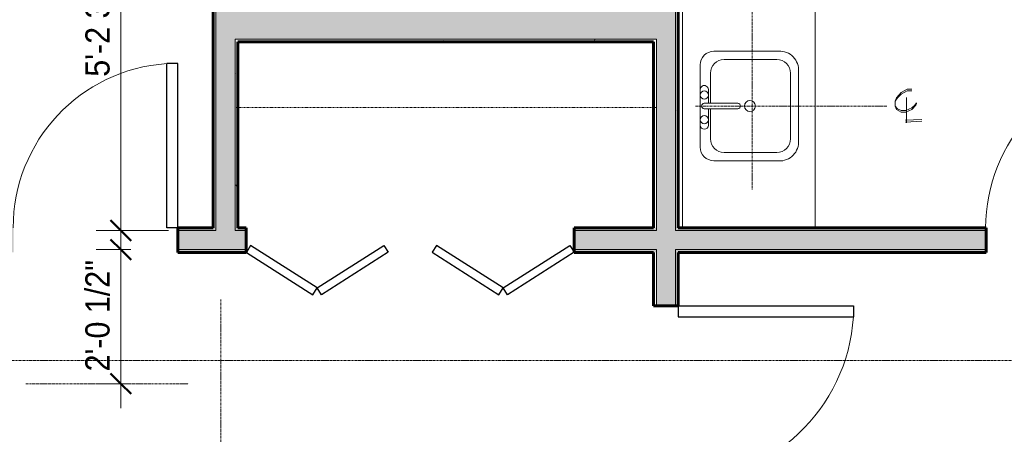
# Model space of a CAD drawing. Header units: inches. Extents: x -625 to 48, y -220 to 256.
# Tile 4 of 9: x -328 to -148, y -40 to 36. Entities that reach past the tile are written whole.
import ezdxf

# ---------------------------------------------------------------- set-up
doc = ezdxf.new("R2010")
doc.units = ezdxf.units.IN
doc.header["$MEASUREMENT"] = 0
for name, pattern in [('3B Center Short', [0.59375, 0.375, -0.0625, 0.09375, -0.0625]), ('Dash dot dot', [0.8125, 0.25, -0.1875, 0, -0.1875, 0, -0.1875]), ('Overhead', [0.15625, 0.09375, -0.0625])]:
    doc.linetypes.add(name, pattern=pattern)
for name, color, linetype, lineweight in [('A-ANNO-DIMS', 1, 'Continuous', 9), ('A-ANNO-DIMS-48', 1, 'Continuous', 9), ('A-DETL', 5, 'Continuous', 9), ('A-DOOR', 1, 'Continuous', 18), ('A-FLOR-CASE', 3, 'Continuous', 9), ('A-GENM', 6, 'Continuous', 9), ('A-WALL-PATT', 2, 'Continuous', 60), ('I-WALL', 2, 'Continuous', 18), ('P-SANR-FIXT', 6, 'Continuous', 9)]:
    doc.layers.add(name, color=color, linetype=linetype, lineweight=lineweight)
doc.styles.add('Arial_1', font='arial.ttf', dxfattribs={"width": 0.9, "height": 4.425898})
doc.dimstyles.new('Linear_-_3_32__Arial_Utility_Plans', dxfattribs={"dimscale": 12, "dimtxt": 4.5, "dimasz": 0.3125, "dimexe": 0.375, "dimexo": 0.375, "dimgap": 0.0625, "dimtad": 1, "dimrnd": 0.25, "dimzin": 3, "dimdsep": 46, "dimlunit": 4, "dimtxsty": 'Arial_1', "dimblk1": 'OBLIQUE', "dimblk2": 'OBLIQUE', "dimsah": 1, "dimcen": 0.09, "dimdle": 0.375, "dimazin": 0, "dimtfac": 1, "dimtix": 1, "dimtmove": 0, "dimatfit": 3, "dimfxl": 1, "dimtvp": 1, "dimfrac": 2, "dimtolj": 1, "dimtzin": 0, "dimarcsym": 2})
doc.dimstyles.new('Linear_-_3_32__Arial_Utility_Plans_2', dxfattribs={"dimscale": 12, "dimtxt": 4.5, "dimasz": 0.3125, "dimexe": 0.375, "dimexo": 0.375, "dimgap": 0.0625, "dimtad": 1, "dimrnd": 0.25, "dimzin": 3, "dimdsep": 46, "dimlunit": 4, "dimtxsty": 'Arial_1', "dimblk1": 'OBLIQUE', "dimblk2": 'OBLIQUE', "dimsah": 1, "dimcen": 0.09, "dimdle": 0.375, "dimazin": 0, "dimtfac": 1, "dimtix": 1, "dimtmove": 2, "dimatfit": 3, "dimfxl": 1, "dimtvp": 1, "dimfrac": 2, "dimtolj": 1, "dimtzin": 0, "dimarcsym": 2})
pattern_1 = [(0, (0, 0), (15.36, 3.84), [0.634, -10.886, 0.634, -10.886, -61.44]), (0, (0, 0), (15.36, 3.84), [-23.04, 0.634, -22.406, 0.634, -10.886, -26.88]), (0, (0, 0), (15.36, 3.84), [-57.6, 0.634, -7.046, 0.634, -18.566]), (120, (5.76, 1.92), (-11.005538, 11.38215), [0.634, -10.886, 0.634, -10.886, -61.44]), (120, (5.76, 1.92), (-11.005538, 11.38215), [-23.04, 0.634, -22.406, 0.634, -10.886, -26.88]), (120, (5.76, 1.92), (-11.005538, 11.38215), [-57.6, 0.634, -7.046, 0.634, -18.566]), (240, (7.68, 9.6), (-4.354462, -15.22215), [0.634, -10.886, 0.634, -10.886, -61.44]), (240, (7.68, 9.6), (-4.354462, -15.22215), [-23.04, 0.634, -22.406, 0.634, -10.886, -26.88]), (240, (7.68, 9.6), (-4.354462, -15.22215), [-57.6, 0.634, -7.046, 0.634, -18.566])]

# ---------------------------------------------------------------- blocks, each defined once
blk = doc.blocks.new('Single Panel Flush Wood - 2680HC-1003791-Second Floor Utility Plan')
at = {"layer": 'A-DOOR', "lineweight": 30}
for p, q in [((13, 2.25), (13, 32.25)), ((15, 32.25), (13, 32.25)), ((15, 2.25), (15, 32.25)), ((15, 2.25), (13, 2.25))]:
    blk.add_line(p, q, dxfattribs=at)
at = {"layer": 'A-DOOR', "lineweight": 9}
blk.add_arc((15, 2.25), 30.07, 93.8141, 180, dxfattribs=at)
blk = doc.blocks.new('Single Panel Flush Wood - 2880HC-1002420-Second Floor Utility Plan')
at = {"layer": 'A-DOOR', "lineweight": 30}
for p, q in [((14, -2.25), (14, -34.25)), ((16, -2.25), (14, -2.25)), ((16, -2.25), (16, -34.25)), ((16, -34.25), (14, -34.25))]:
    blk.add_line(p, q, dxfattribs=at)
at = {"layer": 'A-DOOR', "lineweight": 9}
blk.add_arc((16, -2.25), 32.07, 180, 266.4241, dxfattribs=at)
blk = doc.blocks.new('Double Bifold _four panel_ w_ Louvers - 5080BF-1003664-Second Floor Utility Plan')
at = {"layer": 'A-DOOR', "lineweight": 30}
for p, q in [((-30, 2.24), (-17.8, 9.99)), ((-17.8, 9.99), (-17, 8.72)), ((-16.2, 9.99), (-17, 8.72)), ((-4, 2.24), (-16.2, 9.99)), ((4, 2.24), (16.19, 9.99)), ((16.19, 9.99), (17, 8.72)), ((17.81, 9.99), (17, 8.72)), ((29.91, 2.3), (17.81, 9.99)), ((-17, 8.72), (-29.19, 0.98)), ((-17, 8.72), (-4.81, 0.98)), ((17, 8.72), (4.8, 0.98)), ((17, 8.72), (29.2, 0.98)), ((-29.19, 0.98), (-30, 2.24)), ((-4.81, 0.98), (-4, 2.24)), ((4.8, 0.98), (4, 2.24)), ((29.2, 0.98), (29.91, 2.3))]:
    blk.add_line(p, q, dxfattribs=at)
blk = doc.blocks.new('Sink Vanity-Square - 20_ x 18_-2045207-Second Floor Utility Plan')
at = {"layer": 'P-SANR-FIXT'}
for p, q in [((8.12, 7.09), (-6.88, 7.09)), ((3.62, 7.09), (-2.88, 7.09)), ((-2.88, 5.59), (0.12, 5.59)), ((0.12, 6.33), (0.12, 0.22)), ((1.12, 6.33), (1.12, 0.22)), ((1.12, 5.59), (3.62, 5.59)), ((-9.38, 4.59), (-9.38, -6.91)), ((0.12, 5.22), (-5.38, 5.22)), ((6.62, 5.22), (1.12, 5.22)), ((10.62, -6.91), (10.62, 4.59)), ((-7.88, 2.72), (-7.88, -6.91)), ((9.12, -6.91), (9.12, 2.72)), ((-5.38, -9.41), (6.62, -9.41)), ((-6.06, -10.91), (7.3, -10.91))]:
    blk.add_line(p, q, dxfattribs=at)
for centre, radius, start, end in [((-6.88, 4.59), 2.5, 90, 180), ((-2.88, 6.34), 0.75, 90, 270), ((-1.88, 6.34), 0.75, 360, 180), ((-1.88, 6.34), 0.75, 180, 0), ((0.62, 6.33), 0.5, 360, 180), ((2.62, 6.34), 0.75, 360, 180), ((2.62, 6.34), 0.75, 180, 360), ((3.62, 6.34), 0.75, 270, 90), ((8.12, 4.59), 2.5, 0, 90), ((-5.38, 2.72), 2.5, 90, 180), ((6.62, 2.72), 2.5, 0, 90), ((0.62, 0.22), 0.5, 180, 0), ((0.62, -2), 1, 360, 180), ((0.62, -2), 1, 180, 0), ((-5.91, -7.4), 3.51, 171.8503, 267.5498), ((-5.38, -6.91), 2.5, 180, 270), ((6.62, -6.91), 2.5, 270, 0), ((7.15, -7.4), 3.51, 272.4502, 8.1497)]:
    blk.add_arc(centre, radius, start, end, dxfattribs=at)
blk = doc.blocks.new('Vanity Counter Top w 2 Square Sink Hole - 24_ Depth-2061257-Second Floor Utility Plan')
at = {"layer": 'A-FLOR-CASE'}
for p, q in [((-49.95, -0.75), (38.55, -0.75)), ((-49.95, -25), (38.55, -25))]:
    blk.add_line(p, q, dxfattribs=at)
at = {"layer": 'A-FLOR-CASE', "linetype": 'Dash dot dot'}
for p, q in [((9.8, -5.92), (22.8, -5.92)), ((7.8, -18.65), (7.8, -7.92)), ((24.8, -7.92), (24.8, -18.65)), ((22.8, -20.65), (9.8, -20.65))]:
    blk.add_line(p, q, dxfattribs=at)
for centre, start, end in [((9.8, -7.92), 90, 180), ((22.8, -7.92), 360, 90), ((9.8, -18.65), 180, 270), ((22.8, -18.65), 270, 0)]:
    blk.add_arc(centre, 2, start, end, dxfattribs=at)
blk = doc.blocks.new('Closet Shelf and Pole - 15_ Deep-2865179-Second Floor Utility Plan')
at = {"layer": 'A-GENM', "linetype": 'Overhead'}
blk.add_line((0, -12), (77, -12), dxfattribs=at)
blk = doc.blocks.new('DIMBLOCK13-Second Floor Utility Plan')
at = {"layer": 'A-ANNO-DIMS-48', "lineweight": 50, "transparency": 16777216}
for p, q in [((-309.92, 59.83), (-311.79, 61.71)), ((-309.92, 59.83), (-308.04, 57.96)), ((-309.92, -2.92), (-311.79, -1.04)), ((-309.92, -2.92), (-308.04, -4.79))]:
    blk.add_line(p, q, dxfattribs=at)
at = {"layer": 'A-ANNO-DIMS-48', "transparency": 16777216}
for p, q in [((-308.07, 59.83), (-314.42, 59.83)), ((-309.92, -7.42), (-309.92, 59.83)), ((-309.92, 59.83), (-308.07, 59.83)), ((-301.24, -2.92), (-314.42, -2.92)), ((-309.92, -2.92), (-301.24, -2.92))]:
    blk.add_line(p, q, dxfattribs=at)
at = {"layer": 'A-ANNO-DIMS-48', "color": 0, "transparency": 16777216, "insert": (-316.41, 25.19), "char_height": 4.426, "width": 24.0092, "attachment_point": 1, "rotation": 90, "line_spacing_factor": 0.938532, "style": 'Arial_1'}
blk.add_mtext('5\'-2 3/4"', dxfattribs=at)
blk = doc.blocks.new('_Oblique')
at = {"color": 0, "linetype": 'ByBlock', "lineweight": -2}
blk.add_line((-0.5, -0.5), (0.5, 0.5), dxfattribs=at)
blk = doc.blocks.new('DIMBLOCK26-Second Floor Utility Plan')
at = {"layer": 'A-ANNO-DIMS-48', "transparency": 16777216}
for p, q in [((-309.92, -35.42), (-309.92, -1.92)), ((-308.07, -6.42), (-314.42, -6.42)), ((-309.92, -6.42), (-308.07, -6.42)), ((-308.07, -30.92), (-314.42, -30.92)), ((-309.92, -30.92), (-308.07, -30.92))]:
    blk.add_line(p, q, dxfattribs=at)
at = {"layer": 'A-ANNO-DIMS-48', "lineweight": 50, "transparency": 16777216}
for p, q in [((-309.92, -6.42), (-311.79, -4.54)), ((-309.92, -6.42), (-308.04, -8.29)), ((-309.92, -30.92), (-311.79, -29.04)), ((-309.92, -30.92), (-308.04, -32.79))]:
    blk.add_line(p, q, dxfattribs=at)
at = {"layer": 'A-ANNO-DIMS-48', "color": 0, "transparency": 16777216, "insert": (-316.41, -28.67), "char_height": 4.426, "width": 24.0092, "attachment_point": 1, "rotation": 90, "line_spacing_factor": 0.938532, "style": 'Arial_1'}
blk.add_mtext('2\'-0 1/2"', dxfattribs=at)

msp = doc.modelspace()

# ---------------------------------------------------------------- hatches: boundary and pattern name
at = {"layer": 'A-WALL-PATT', "lineweight": 9}
h = msp.add_hatch(dxfattribs=at)
h.set_pattern_fill('FP_2', color=256, style=0, pattern_type=2)
h.set_pattern_definition(pattern_1)
h.paths.add_polyline_path([(-293.036, -2.418), (-292.536, -2.418), (-292.536, 88.082), (-293.036, 88.082)], flags=0)
h.paths.add_polyline_path([(-292.536, 118.082), (-292.536, 122.082), (-293.036, 122.082), (-293.036, 118.082)], flags=0)
at = {"layer": 'A-WALL-PATT'}
h = msp.add_hatch(color=256, dxfattribs=at)
h.paths.add_polyline_path([(-292.536, -2.918), (-289.036, -2.918), (-289.036, 88.082), (-292.536, 88.082), (-292.536, -2.418)], flags=0)
h.paths.add_polyline_path([(-290.786, 118.082), (-289.036, 118.082), (-289.036, 122.082), (-292.536, 122.082), (-292.536, 118.082)], flags=0)
at = {"layer": 'A-WALL-PATT', "lineweight": 9}
h = msp.add_hatch(dxfattribs=at)
h.set_pattern_fill('FP_2', color=256, style=0, pattern_type=2)
h.set_pattern_definition(pattern_1)
h.paths.add_polyline_path([(-288.536, -2.418), (-288.536, 32.082), (-289.036, 32.082), (-289.036, -2.418)], flags=0)
h.paths.add_polyline_path([(-289.036, 37.582), (-288.536, 37.582), (-288.536, 88.082), (-289.036, 88.082)], flags=0)
h.paths.add_polyline_path([(-288.536, 118.082), (-288.536, 122.082), (-289.036, 122.082), (-289.036, 118.082)], flags=0)
h = msp.add_hatch(dxfattribs=at)
h.set_pattern_fill('FP_2', color=256, style=0, pattern_type=2)
h.set_pattern_definition(pattern_1)
h.paths.add_polyline_path([(-208.036, 31.582), (-208.036, 69.582), (-208.536, 69.582), (-208.536, 31.582)], flags=0)
at = {"layer": 'A-WALL-PATT', "lineweight": 18}
msp.add_hatch(color=256, dxfattribs=at).paths.add_polyline_path([(-212.036, 32.082), (-208.536, 32.082), (-208.536, 66.082), (-212.036, 66.082), (-212.036, 37.582)], flags=0)
at = {"layer": 'A-WALL-PATT'}
for points in [[(-232.794, 32.082), (-224.536, 32.082), (-224.536, 37.582), (-289.036, 37.582), (-289.036, 32.082), (-267.982, 32.082)], [(-224.536, 32.082), (-212.036, 32.082), (-212.036, 37.582), (-224.536, 37.582)], [(-212.036, -2.918), (-208.536, -2.918), (-208.536, 32.082), (-212.036, 32.082), (-212.036, -2.418)]]:
    msp.add_hatch(color=256, dxfattribs=at).paths.add_polyline_path(points, flags=0)
at = {"layer": 'A-WALL-PATT', "lineweight": 9}
h = msp.add_hatch(dxfattribs=at)
h.set_pattern_fill('FP_2', color=256, style=0, pattern_type=2)
h.set_pattern_definition(pattern_1)
h.paths.add_polyline_path([(-288.536, 31.582), (-224.536, 31.582), (-224.536, 32.082), (-288.536, 32.082)], flags=0)
h = msp.add_hatch(dxfattribs=at)
h.set_pattern_fill('FP_2', color=256, style=0, pattern_type=2)
h.set_pattern_definition(pattern_1)
h.paths.add_polyline_path([(-212.036, 31.582), (-212.036, 32.082), (-224.536, 32.082), (-224.536, 31.582), (-212.536, 31.582)], flags=0)
h = msp.add_hatch(dxfattribs=at)
h.set_pattern_fill('FP_2', color=256, style=0, pattern_type=2)
h.set_pattern_definition(pattern_1)
h.paths.add_polyline_path([(-208.536, -2.418), (-208.036, -2.418), (-208.036, 31.582), (-208.536, 31.582), (-208.536, 27.948)], flags=0)
h = msp.add_hatch(dxfattribs=at)
h.set_pattern_fill('FP_2', color=256, style=0, pattern_type=2)
h.set_pattern_definition(pattern_1)
h.paths.add_polyline_path([(-227.036, -2.918), (-212.036, -2.918), (-212.036, -2.418), (-227.036, -2.418)], flags=0)
h.paths.add_polyline_path([(-450.286, -2.918), (-450.286, -2.418), (-460.536, -2.418), (-460.536, -2.918)], flags=0)
h.paths.add_polyline_path([(-46.724, -2.918), (-46.724, -2.418), (-110.786, -2.418), (-110.786, -2.918), (-56.856, -2.918)], flags=0)
h.paths.add_polyline_path([(-446.786, -2.918), (-329.536, -2.918), (-329.536, -2.418), (-446.786, -2.418)], flags=0)
h.paths.add_polyline_path([(-114.286, -2.918), (-114.286, -2.418), (-121.786, -2.418), (-121.786, -2.918)], flags=0)
h.paths.add_polyline_path([(-287.036, -2.918), (-287.036, -2.418), (-289.036, -2.418), (-289.036, -2.918)], flags=0)
h.paths.add_polyline_path([(-292.536, -2.918), (-292.536, -2.418), (-299.536, -2.418), (-299.536, -2.918)], flags=0)
h.paths.add_polyline_path([(-151.786, -2.918), (-151.786, -2.418), (-208.536, -2.418), (-208.536, -2.918), (-197.606, -2.918)], flags=0)
at = {"layer": 'A-WALL-PATT'}
h = msp.add_hatch(color=256, dxfattribs=at)
h.paths.add_polyline_path([(-212.036, -6.418), (-151.786, -6.418), (-151.786, -2.918), (-227.036, -2.918), (-227.036, -6.418)], flags=0)
h.paths.add_polyline_path([(-460.536, -6.418), (-329.536, -6.418), (-329.536, -2.918), (-460.536, -2.918), (-460.536, -4.668)], flags=0)
h.paths.add_polyline_path([(-46.724, -6.418), (-46.724, -2.918), (-121.786, -2.918), (-121.786, -6.418), (-48.036, -6.418)], flags=0)
h.paths.add_polyline_path([(-299.536, -6.418), (-287.036, -6.418), (-287.036, -2.918), (-299.536, -2.918), (-299.536, -4.668)], flags=0)
at = {"layer": 'A-WALL-PATT', "lineweight": 9}
h = msp.add_hatch(dxfattribs=at)
h.set_pattern_fill('FP_2', color=256, style=0, pattern_type=2)
h.set_pattern_definition(pattern_1)
h.paths.add_polyline_path([(-460.536, -6.918), (-329.536, -6.918), (-329.536, -6.418), (-460.536, -6.418)], flags=0)
h.paths.add_polyline_path([(-51.536, -6.918), (-51.536, -6.418), (-121.786, -6.418), (-121.786, -6.918), (-52.036, -6.918)], flags=0)
h.paths.add_polyline_path([(-287.036, -6.918), (-287.036, -6.418), (-299.536, -6.418), (-299.536, -6.918)], flags=0)
h.paths.add_polyline_path([(-227.036, -6.918), (-212.036, -6.918), (-212.036, -6.418), (-227.036, -6.418)], flags=0)
h.paths.add_polyline_path([(-151.786, -6.918), (-151.786, -6.418), (-208.536, -6.418), (-208.536, -6.918), (-197.606, -6.918)], flags=0)
h = msp.add_hatch(dxfattribs=at)
h.set_pattern_fill('FP_2', color=256, style=0, pattern_type=2)
h.set_pattern_definition(pattern_1)
h.paths.add_polyline_path([(-212.036, -170.418), (-212.036, -148.168), (-212.536, -148.168), (-212.536, -170.418)], flags=0)
h.paths.add_polyline_path([(-212.536, -124.668), (-212.036, -124.668), (-212.036, -48.668), (-212.536, -48.668), (-212.536, -109.118)], flags=0)
h.paths.add_polyline_path([(-212.536, -16.668), (-212.036, -16.668), (-212.036, -6.918), (-212.536, -6.918)], flags=0)
at = {"layer": 'A-WALL-PATT'}
h = msp.add_hatch(color=256, dxfattribs=at)
h.paths.add_polyline_path([(-212.036, -170.918), (-208.536, -170.918), (-208.536, -148.168), (-212.036, -148.168), (-212.036, -170.418)], flags=0)
h.paths.add_polyline_path([(-210.286, -124.668), (-208.536, -124.668), (-208.536, -48.668), (-212.036, -48.668), (-212.036, -124.668)], flags=0)
h.paths.add_polyline_path([(-212.036, -16.668), (-208.536, -16.668), (-208.536, -6.418), (-212.036, -6.418), (-212.036, -6.918)], flags=0)
at = {"layer": 'A-WALL-PATT', "lineweight": 9}
h = msp.add_hatch(dxfattribs=at)
h.set_pattern_fill('FP_2', color=256, style=0, pattern_type=2)
h.set_pattern_definition(pattern_1)
h.paths.add_polyline_path([(-208.036, -170.418), (-208.036, -148.168), (-208.536, -148.168), (-208.536, -170.418)], flags=0)
h.paths.add_polyline_path([(-208.036, -124.668), (-208.036, -48.668), (-208.536, -48.668), (-208.536, -124.668)], flags=0)
h.paths.add_polyline_path([(-208.536, -16.668), (-208.036, -16.668), (-208.036, -6.918), (-208.536, -6.918)], flags=0)

# ---------------------------------------------------------------- linework, layer by layer
at = {"layer": 'A-DETL', "linetype": '3B Center Short'}
for p, q in [((-194.536, 72.832), (-194.536, 4.582)), ((-204.915, 19.832), (-169.915, 19.832)), ((-291.66, -15.519), (-291.66, -164.803)), ((-425.036, -26.668), (-77.036, -26.668)), ((-327.286, -30.918), (-297.536, -30.918))]:
    msp.add_line(p, q, dxfattribs=at)
at = {"layer": 'A-DETL'}
for p, q in [((-168.128, 21.362), (-167.292, 22.29)), ((-167.292, 21.982), (-167.987, 21.362)), ((-167.292, 22.29), (-166.172, 22.91)), ((-166.172, 22.602), (-167.292, 21.982)), ((-166.172, 22.91), (-165.336, 22.91)), ((-165.336, 22.602), (-166.172, 22.602)), ((-168.406, 20.737), (-168.128, 21.362)), ((-167.987, 21.362), (-168.406, 20.737)), ((-168.406, 19.809), (-168.406, 20.737)), ((-168.406, 19.809), (-167.987, 19.341)), ((-168.128, 19.189), (-168.406, 19.809)), ((-166.298, 16.755), (-166.298, 21.412)), ((-165.336, 19.497), (-164.776, 19.966)), ((-164.64, 19.966), (-165.336, 19.189)), ((-164.776, 19.966), (-164.499, 20.429)), ((-164.499, 20.273), (-164.64, 19.966)), ((-167.292, 18.721), (-168.128, 19.189)), ((-167.987, 19.341), (-167.292, 19.033)), ((-167.292, 19.033), (-166.45, 19.033)), ((-166.45, 18.721), (-167.292, 18.721)), ((-166.45, 19.033), (-165.336, 19.497)), ((-165.336, 19.189), (-166.45, 18.721)), ((-163.511, 17.38), (-166.581, 17.223)), ((-166.581, 16.911), (-163.511, 17.067))]:
    msp.add_line(p, q, dxfattribs=at)
at = {"layer": 'I-WALL'}
for p, q in [((-208.536, -2.918), (-208.536, 146.582)), ((-292.536, 88.082), (-292.536, -2.918)), ((-289.036, -2.918), (-289.036, 32.082)), ((-212.036, 32.082), (-289.036, 32.082)), ((-212.036, -2.918), (-212.036, 32.082)), ((-292.536, -2.918), (-299.536, -2.918)), ((-287.036, -2.918), (-289.036, -2.918)), ((-212.036, -2.918), (-227.036, -2.918)), ((-151.786, -2.918), (-208.536, -2.918)), ((-299.536, -6.418), (-287.036, -6.418)), ((-227.036, -6.418), (-212.036, -6.418)), ((-212.036, -6.418), (-212.036, -16.668)), ((-208.536, -6.418), (-151.786, -6.418)), ((-208.536, -16.668), (-208.536, -6.418))]:
    msp.add_line(p, q, dxfattribs=at)
at = {"layer": 'I-WALL', "lineweight": 60}
for p, q in [((-208.036, -2.418), (-208.036, 146.082)), ((-293.036, 88.082), (-293.036, -2.418)), ((-288.536, -2.418), (-288.536, 31.582)), ((-288.536, 31.582), (-212.536, 31.582)), ((-212.536, 31.582), (-212.536, -2.418)), ((-293.036, -2.418), (-299.536, -2.418)), ((-299.536, -2.418), (-299.536, -6.918)), ((-287.036, -2.418), (-288.536, -2.418)), ((-287.036, -6.918), (-287.036, -2.418)), ((-212.536, -2.418), (-227.036, -2.418)), ((-227.036, -2.418), (-227.036, -6.918)), ((-151.786, -2.418), (-208.036, -2.418)), ((-151.786, -6.918), (-151.786, -2.418)), ((-299.536, -6.918), (-287.036, -6.918)), ((-227.036, -6.918), (-212.536, -6.918)), ((-212.536, -6.918), (-212.536, -16.668)), ((-208.036, -6.918), (-151.786, -6.918)), ((-208.036, -16.668), (-208.036, -6.918)), ((-212.536, -16.668), (-208.036, -16.668))]:
    msp.add_line(p, q, dxfattribs=at)

# ---------------------------------------------------------------- block references
at = {"layer": 'A-DOOR'}
for p in [(-314.536, -4.668), (-136.786, -4.668)]:
    msp.add_blockref('Single Panel Flush Wood - 2680HC-1003791-Second Floor Utility Plan', p, dxfattribs=at)
for name, p, rotation in [('Double Bifold _four panel_ w_ Louvers - 5080BF-1003664-Second Floor Utility Plan', (-257.036, -4.668), 180), ('Single Panel Flush Wood - 2880HC-1002420-Second Floor Utility Plan', (-210.286, -32.668), 89.99999999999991)]:
    msp.add_blockref(name, p, dxfattribs=dict(at, rotation=rotation))
at = {"layer": 'A-FLOR-CASE', "rotation": 89.99999999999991}
msp.add_blockref('Vanity Counter Top w 2 Square Sink Hole - 24_ Depth-2061257-Second Floor Utility Plan', (-208.036, 47.532), dxfattribs=at)
at = {"layer": 'A-GENM', "linetype": 'Overhead'}
msp.add_blockref('Closet Shelf and Pole - 15_ Deep-2865179-Second Floor Utility Plan', (-289.036, 31.582), dxfattribs=at)
at = {"layer": 'P-SANR-FIXT', "rotation": 89.99999999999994}
msp.add_blockref('Sink Vanity-Square - 20_ x 18_-2045207-Second Floor Utility Plan', (-196.944, 19.214), dxfattribs=at)

# ---------------------------------------------------------------- dimensions: what is measured, and where the dimension line sits
at = {"layer": 'A-ANNO-DIMS'}
dim = msp.add_linear_dim(base=(-309.919, 59.832), p1=(-305.741, -2.918), p2=(-312.571, 59.832), angle=90, dimstyle='Linear_-_3_32__Arial_Utility_Plans_2', override={"dimpost": '<>', "dimfxl": 63.120589}, dxfattribs=at)
dim.commit()
dim.dimension.update_dxf_attribs({"geometry": 'DIMBLOCK13-Second Floor Utility Plan', "text_midpoint": (-313.46, 37.197), "dimtype": 160, "text_rotation": 90})
dim = msp.add_linear_dim(base=(-309.919, -6.418), p1=(-312.571, -30.918), p2=(-312.571, -6.418), angle=90, dimstyle='Linear_-_3_32__Arial_Utility_Plans', override={"dimpost": '<>', "dimfxl": 24.5}, dxfattribs=at)
dim.commit()
dim.dimension.update_dxf_attribs({"geometry": 'DIMBLOCK26-Second Floor Utility Plan', "text_midpoint": (-312.958, -18.668)})

doc.saveas('drawing.dxf')
